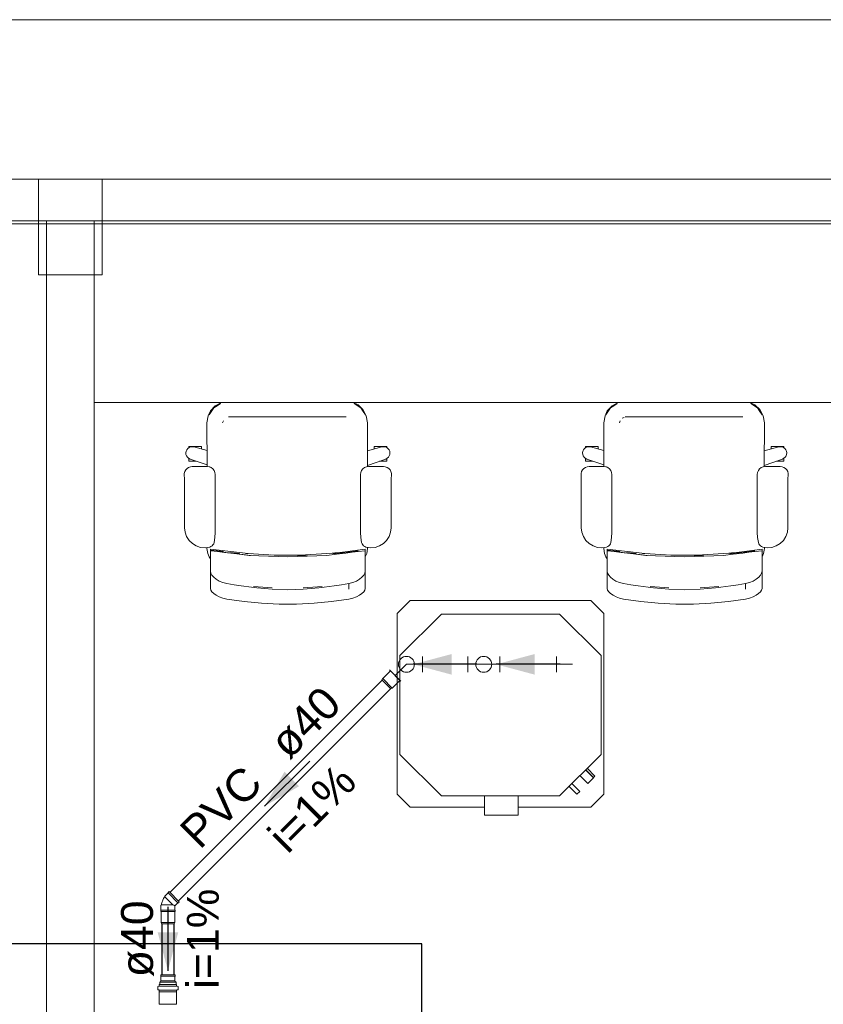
# Model space of a CAD drawing. Header units: millimetres. Extents: x -261 to 187, y -214 to 106.
# Tile 201 of 256: x -195.19 to -192.67, y -143.74 to -140.65. Entities that reach past the tile are written whole.
import ezdxf

# ---------------------------------------------------------------- set-up
doc = ezdxf.new("R2010")
doc.units = ezdxf.units.MM
doc.header["$LTSCALE"] = 0.005
doc.header["$MEASUREMENT"] = 0
doc.linetypes.add('NULL', pattern=[0])
doc.layers.get('0').update_dxf_attribs({"lineweight": 18})
for name, color, linetype, lineweight in [('AP-Condutos Ar condicionado', 4, 'Continuous', 25), ('AP-Conexões Ar condicionado', 9, 'Continuous', 18), ('AP-Sentido conduto Ar condicionado', 9, 'Continuous', 30), ('AP-Textos conduto Ar condicionado', 7, 'Continuous', 9), ('DI-Detalhes', 1, 'Continuous', 30), ('IFC-Elemento de mobília-Contorno', 9, 'Continuous', 5), ('IFC-Laje-Contorno', 9, 'Continuous', 5), ('IFC-Parede padrão-Contorno', 9, 'Continuous', 5), ('IFC-Parede-Contorno', 9, 'Continuous', 5), ('IFC-Pilar-Contorno', 9, 'Continuous', 5), ('IFC-Viga-Contorno', 9, 'Continuous', 5), ('M-EQPM', 7, 'Continuous', 18), ('Simbolos', 5, 'Continuous', 20), ('Simbolos_int', 174, 'Continuous', 5)]:
    doc.layers.add(name, color=color, linetype=linetype, lineweight=lineweight)
doc.styles.add('Arial', font='arial.ttf')

msp = doc.modelspace()

# ---------------------------------------------------------------- hatches: boundary and pattern name
at = {"layer": 'AP-Sentido conduto Ar condicionado', "linetype": 'Continuous'}
for points in [[(-193.96, -142.675), (-193.8392, -142.7074), (-193.8392, -142.6427)], [(-193.6998, -142.675), (-193.579, -142.7074), (-193.579, -142.6427)], [(-194.4255, -143.1194), (-194.3172, -143.0569), (-194.363, -143.0112)], [(-194.7284, -143.6352), (-194.6961, -143.5144), (-194.7608, -143.5144)]]:
    msp.add_hatch(color=7, dxfattribs=at).paths.add_polyline_path(points)

# ---------------------------------------------------------------- linework, layer by layer
for p, q in [((-194.7512, -143.6479), (-194.7056, -143.6479)), ((-194.7512, -143.6519), (-194.7512, -143.6479)), ((-194.7502, -143.6529), (-194.7512, -143.6519)), ((-194.7512, -143.6519), (-194.7056, -143.6519)), ((-194.7502, -143.667), (-194.7502, -143.6529)), ((-194.7066, -143.6529), (-194.7056, -143.6519)), ((-194.7066, -143.667), (-194.7066, -143.6529)), ((-194.7056, -143.6519), (-194.7056, -143.6479)), ((-194.7538, -143.6714), (-194.7508, -143.6685)), ((-194.7538, -143.6784), (-194.7538, -143.6714)), ((-194.7538, -143.6714), (-194.7031, -143.6714)), ((-194.7538, -143.6784), (-194.7031, -143.6784)), ((-194.7502, -143.667), (-194.7066, -143.667)), ((-194.7031, -143.6714), (-194.706, -143.6685)), ((-194.7031, -143.6784), (-194.7031, -143.6714))]:
    msp.add_line(p, q)
for points in [[(-194.7508, -143.6684), (-194.7507, -143.6683), (-194.7506, -143.6682), (-194.7505, -143.668), (-194.7504, -143.6679), (-194.7504, -143.6677), (-194.7503, -143.6676), (-194.7503, -143.6674), (-194.7502, -143.6672), (-194.7502, -143.667)], [(-194.7066, -143.667), (-194.7066, -143.6672), (-194.7066, -143.6674), (-194.7066, -143.6676), (-194.7065, -143.6677), (-194.7065, -143.6679), (-194.7064, -143.668), (-194.7063, -143.6682), (-194.7062, -143.6683), (-194.7061, -143.6684)]]:
    msp.add_lwpolyline(points)
at = {"layer": 'AP-Condutos Ar condicionado'}
for p, q in [((-193.7889, -142.675), (-193.931, -142.675)), ((-193.5106, -142.675), (-193.6889, -142.675)), ((-194.0569, -142.7243), (-194.7223, -143.3897)), ((-194.0303, -142.7509), (-194.6957, -143.4163)), ((-194.7472, -143.4884), (-194.7472, -143.6479)), ((-194.7096, -143.4884), (-194.7096, -143.6479))]:
    msp.add_line(p, q, dxfattribs=at)
at = {"layer": 'AP-Conexões Ar condicionado'}
for p, q in [((-193.981, -142.675), (-194.0164, -142.7104)), ((-193.981, -142.675), (-193.931, -142.675)), ((-193.931, -142.65), (-193.931, -142.7)), ((-193.7889, -142.7), (-193.7889, -142.65)), ((-193.7389, -142.675), (-193.7889, -142.675)), ((-193.7389, -142.675), (-193.6889, -142.675)), ((-193.6889, -142.65), (-193.6889, -142.7)), ((-193.5106, -142.7), (-193.5106, -142.65)), ((-193.4606, -142.675), (-193.5106, -142.675)), ((-193.9987, -142.7281), (-194.0341, -142.6927))]:
    msp.add_line(p, q, dxfattribs=at)
for centre in [(-193.981, -142.675), (-193.981, -142.675), (-193.7389, -142.675), (-193.7389, -142.675)]:
    msp.add_circle(centre, 0.025, dxfattribs=at)
at = {"layer": 'AP-Sentido conduto Ar condicionado'}
for points in [[(-193.76, -142.675), (-193.96, -142.675)], [(-193.4998, -142.675), (-193.6998, -142.675)], [(-194.284, -142.978), (-194.4255, -143.1194)], [(-194.7284, -143.4352), (-194.7284, -143.6352)]]:
    msp.add_lwpolyline(points, dxfattribs=at)
at = {"layer": 'DI-Detalhes'}
msp.add_lwpolyline([(-195.5073, -145.1737), (-193.9323, -145.1737), (-193.9323, -143.5512), (-195.5073, -143.5512), (-195.5073, -145.1737)], dxfattribs=at)
at = {"layer": 'IFC-Elemento de mobília-Contorno', "lineweight": 5}
for p, q in [((-194.5948, -141.8807), (-194.5801, -141.8652)), ((-194.5933, -141.8838), (-194.5851, -141.8717)), ((-194.5851, -141.8717), (-194.5638, -141.8574)), ((-194.5851, -141.8717), (-194.5744, -141.8645)), ((-194.5801, -141.8652), (-194.5606, -141.8549)), ((-194.5744, -141.8645), (-194.5638, -141.8574)), ((-194.5606, -141.8549), (-194.5596, -141.8547)), ((-194.1492, -141.8547), (-194.1483, -141.8549)), ((-194.1483, -141.8549), (-194.1327, -141.862)), ((-194.1451, -141.8574), (-194.1359, -141.8635)), ((-194.1359, -141.8635), (-194.1237, -141.8717)), ((-194.1327, -141.862), (-194.1173, -141.8767)), ((-194.1237, -141.8717), (-194.1166, -141.8824)), ((-194.1237, -141.8717), (-194.1095, -141.893)), ((-193.3516, -141.8807), (-193.3368, -141.8652)), ((-193.35, -141.8838), (-193.3419, -141.8717)), ((-193.3419, -141.8717), (-193.3205, -141.8574)), ((-193.3419, -141.8717), (-193.3312, -141.8645)), ((-193.3368, -141.8652), (-193.3173, -141.8549)), ((-193.3312, -141.8645), (-193.3205, -141.8574)), ((-193.3173, -141.8549), (-193.3164, -141.8547)), ((-192.906, -141.8547), (-192.9051, -141.8549)), ((-192.9051, -141.8549), (-192.8895, -141.862)), ((-192.9019, -141.8574), (-192.8926, -141.8635)), ((-192.8926, -141.8635), (-192.8805, -141.8717)), ((-192.8895, -141.862), (-192.874, -141.8767)), ((-192.8805, -141.8717), (-192.8734, -141.8824)), ((-192.8805, -141.8717), (-192.8662, -141.893)), ((-194.6062, -141.9182), (-194.6019, -141.8962)), ((-194.6019, -141.8962), (-194.5948, -141.8807)), ((-194.5994, -141.893), (-194.5933, -141.8838)), ((-194.5386, -141.8998), (-194.1703, -141.8998)), ((-194.1173, -141.8767), (-194.107, -141.8962)), ((-194.1166, -141.8824), (-194.1095, -141.893)), ((-194.107, -141.8962), (-194.1026, -141.9182)), ((-193.363, -141.9182), (-193.3586, -141.8962)), ((-193.3586, -141.8962), (-193.3516, -141.8807)), ((-193.3562, -141.893), (-193.35, -141.8838)), ((-193.3052, -141.9039), (-193.2986, -141.9012)), ((-193.3052, -141.9039), (-193.302, -141.9026)), ((-193.302, -141.9026), (-193.2986, -141.9012)), ((-193.2953, -141.8998), (-192.9271, -141.8998)), ((-192.874, -141.8767), (-192.8637, -141.8962)), ((-192.8734, -141.8824), (-192.8662, -141.893)), ((-192.8637, -141.8962), (-192.8594, -141.9182)), ((-194.6062, -141.9182), (-194.6058, -142.0549)), ((-194.557, -141.9182), (-194.5542, -141.9116)), ((-194.1031, -142.0554), (-194.1026, -141.9182)), ((-193.363, -141.9182), (-193.3625, -142.0549)), ((-193.3138, -141.9182), (-193.311, -141.9116)), ((-192.8598, -142.0554), (-192.8594, -141.9182)), ((-194.6664, -141.9986), (-194.6623, -141.9956)), ((-194.6631, -141.9932), (-194.6631, -141.9924)), ((-194.6631, -141.9924), (-194.6235, -141.9924)), ((-194.6631, -141.9954), (-194.6631, -141.9932)), ((-194.6631, -141.9962), (-194.6631, -141.9954)), ((-194.6623, -141.9956), (-194.6576, -141.9938)), ((-194.6576, -141.9938), (-194.6526, -141.9932)), ((-194.6526, -141.9932), (-194.6476, -141.9939)), ((-194.6476, -141.9939), (-194.6059, -142.0051)), ((-194.6235, -141.9932), (-194.6235, -141.9924)), ((-194.6235, -141.9954), (-194.6235, -141.9932)), ((-194.6235, -141.9991), (-194.6235, -141.9954)), ((-194.1029, -142.0061), (-194.0577, -141.9939)), ((-194.0818, -141.9924), (-194.0422, -141.9924)), ((-194.0818, -141.9932), (-194.0818, -141.9924)), ((-194.0818, -141.9954), (-194.0818, -141.9932)), ((-194.0818, -141.9991), (-194.0818, -141.9954)), ((-194.0577, -141.9939), (-194.0527, -141.9932)), ((-194.0527, -141.9932), (-194.0477, -141.9938)), ((-194.0477, -141.9938), (-194.043, -141.9956)), ((-194.043, -141.9956), (-194.0389, -141.9986)), ((-194.0422, -141.9932), (-194.0422, -141.9924)), ((-194.0422, -141.9954), (-194.0422, -141.9932)), ((-194.0422, -141.9962), (-194.0422, -141.9954)), ((-193.4231, -141.9986), (-193.4191, -141.9956)), ((-193.4199, -141.9932), (-193.4199, -141.9924)), ((-193.4199, -141.9924), (-193.3802, -141.9924)), ((-193.4199, -141.9954), (-193.4199, -141.9932)), ((-193.4199, -141.9962), (-193.4199, -141.9954)), ((-193.4191, -141.9956), (-193.4144, -141.9938)), ((-193.4144, -141.9938), (-193.4094, -141.9932)), ((-193.4094, -141.9932), (-193.4044, -141.9939)), ((-193.4044, -141.9939), (-193.3627, -142.0051)), ((-193.3802, -141.9932), (-193.3802, -141.9924)), ((-193.3802, -141.9954), (-193.3802, -141.9932)), ((-193.3802, -141.9991), (-193.3802, -141.9954)), ((-192.8597, -142.0061), (-192.8144, -141.9939)), ((-192.8386, -141.9924), (-192.7989, -141.9924)), ((-192.8386, -141.9932), (-192.8386, -141.9924)), ((-192.8386, -141.9954), (-192.8386, -141.9932)), ((-192.8386, -141.9991), (-192.8386, -141.9954)), ((-192.8144, -141.9939), (-192.8094, -141.9932)), ((-192.8094, -141.9932), (-192.8044, -141.9938)), ((-192.8044, -141.9938), (-192.7997, -141.9956)), ((-192.7997, -141.9956), (-192.7957, -141.9986)), ((-192.7989, -141.9932), (-192.7989, -141.9924)), ((-192.7989, -141.9954), (-192.7989, -141.9932)), ((-192.7989, -141.9962), (-192.7989, -141.9954)), ((-194.6725, -142.0121), (-194.6716, -142.0071)), ((-194.6725, -142.0121), (-194.6721, -142.0171)), ((-194.6721, -142.0171), (-194.6704, -142.0219)), ((-194.6716, -142.0071), (-194.6696, -142.0025)), ((-194.6704, -142.0219), (-194.6676, -142.0261)), ((-194.6696, -142.0025), (-194.6664, -141.9986)), ((-194.6676, -142.0261), (-194.6638, -142.0294)), ((-194.6235, -142.0004), (-194.6235, -141.9991)), ((-194.0818, -142.0004), (-194.0818, -141.9991)), ((-194.0415, -142.0294), (-194.0377, -142.0261)), ((-194.0389, -141.9986), (-194.0357, -142.0025)), ((-194.0377, -142.0261), (-194.0349, -142.0219)), ((-194.0357, -142.0025), (-194.0336, -142.0071)), ((-194.0349, -142.0219), (-194.0332, -142.0171)), ((-194.0336, -142.0071), (-194.0328, -142.0121)), ((-194.0332, -142.0171), (-194.0328, -142.0121)), ((-193.4293, -142.0121), (-193.4284, -142.0071)), ((-193.4293, -142.0121), (-193.4288, -142.0171)), ((-193.4288, -142.0171), (-193.4272, -142.0219)), ((-193.4284, -142.0071), (-193.4263, -142.0025)), ((-193.4272, -142.0219), (-193.4243, -142.0261)), ((-193.4263, -142.0025), (-193.4231, -141.9986)), ((-193.4243, -142.0261), (-193.4205, -142.0294)), ((-193.3802, -142.0004), (-193.3802, -141.9991)), ((-192.8386, -142.0004), (-192.8386, -141.9991)), ((-192.7983, -142.0294), (-192.7945, -142.0261)), ((-192.7957, -141.9986), (-192.7925, -142.0025)), ((-192.7945, -142.0261), (-192.7916, -142.0219)), ((-192.7925, -142.0025), (-192.7904, -142.0071)), ((-192.7916, -142.0219), (-192.79, -142.0171)), ((-192.7904, -142.0071), (-192.7895, -142.0121)), ((-192.79, -142.0171), (-192.7895, -142.0121)), ((-194.6687, -142.0612), (-194.6637, -142.0578)), ((-194.6638, -142.0294), (-194.6593, -142.0316)), ((-194.6637, -142.0578), (-194.658, -142.0557)), ((-194.6631, -142.0315), (-194.6631, -142.0297)), ((-194.6631, -142.0351), (-194.6631, -142.0315)), ((-194.6631, -142.0374), (-194.6631, -142.0351)), ((-194.6631, -142.0382), (-194.6631, -142.0374)), ((-194.6631, -142.0382), (-194.6402, -142.0382)), ((-194.6593, -142.0316), (-194.6058, -142.0502)), ((-194.658, -142.0557), (-194.652, -142.0549)), ((-194.652, -142.0549), (-194.6058, -142.0549)), ((-194.6058, -142.0549), (-194.5992, -142.0558)), ((-194.5992, -142.0558), (-194.5931, -142.0583)), ((-194.5967, -142.0569), (-194.5967, -142.0552)), ((-194.5931, -142.0583), (-194.5878, -142.0624)), ((-194.1175, -142.0624), (-194.1122, -142.0583)), ((-194.1122, -142.0583), (-194.1061, -142.0558)), ((-194.1061, -142.0558), (-194.0995, -142.0549)), ((-194.1031, -142.0514), (-194.046, -142.0316)), ((-194.0995, -142.0549), (-194.0533, -142.0549)), ((-194.0651, -142.0382), (-194.0422, -142.0382)), ((-194.0533, -142.0549), (-194.0473, -142.0557)), ((-194.0473, -142.0557), (-194.0416, -142.0578)), ((-194.046, -142.0316), (-194.0415, -142.0294)), ((-194.0422, -142.0315), (-194.0422, -142.0297)), ((-194.0422, -142.0351), (-194.0422, -142.0315)), ((-194.0422, -142.0374), (-194.0422, -142.0351)), ((-194.0422, -142.0382), (-194.0422, -142.0374)), ((-194.0416, -142.0578), (-194.0366, -142.0612)), ((-193.4254, -142.0612), (-193.4204, -142.0578)), ((-193.4205, -142.0294), (-193.416, -142.0316)), ((-193.4204, -142.0578), (-193.4148, -142.0557)), ((-193.4199, -142.0315), (-193.4199, -142.0297)), ((-193.4199, -142.0351), (-193.4199, -142.0315)), ((-193.4199, -142.0374), (-193.4199, -142.0351)), ((-193.4199, -142.0382), (-193.4199, -142.0374)), ((-193.4199, -142.0382), (-193.397, -142.0382)), ((-193.416, -142.0316), (-193.3625, -142.0502)), ((-193.4148, -142.0557), (-193.4088, -142.0549)), ((-193.4088, -142.0549), (-193.3625, -142.0549)), ((-193.3625, -142.0549), (-193.3559, -142.0558)), ((-193.3559, -142.0558), (-193.3498, -142.0583)), ((-193.3534, -142.0569), (-193.3534, -142.0552)), ((-193.3498, -142.0583), (-193.3446, -142.0624)), ((-192.8742, -142.0624), (-192.869, -142.0583)), ((-192.869, -142.0583), (-192.8629, -142.0558)), ((-192.8629, -142.0558), (-192.8563, -142.0549)), ((-192.8598, -142.0514), (-192.8028, -142.0316)), ((-192.8563, -142.0549), (-192.81, -142.0549)), ((-192.8218, -142.0382), (-192.7989, -142.0382)), ((-192.81, -142.0549), (-192.804, -142.0557)), ((-192.804, -142.0557), (-192.7984, -142.0578)), ((-192.8028, -142.0316), (-192.7983, -142.0294)), ((-192.7989, -142.0315), (-192.7989, -142.0297)), ((-192.7989, -142.0351), (-192.7989, -142.0315)), ((-192.7989, -142.0374), (-192.7989, -142.0351)), ((-192.7989, -142.0382), (-192.7989, -142.0374)), ((-192.7984, -142.0578), (-192.7934, -142.0612)), ((-194.6773, -142.0829), (-194.6772, -142.0768)), ((-194.6773, -142.0829), (-194.6766, -142.0917)), ((-194.6772, -142.0768), (-194.6756, -142.071)), ((-194.6756, -142.071), (-194.6727, -142.0657)), ((-194.6727, -142.0657), (-194.6687, -142.0612)), ((-194.5878, -142.0624), (-194.5838, -142.0676)), ((-194.5838, -142.0676), (-194.5812, -142.0738)), ((-194.5812, -142.0738), (-194.5804, -142.0803)), ((-194.5804, -142.2614), (-194.5804, -142.0803)), ((-194.1249, -142.0803), (-194.1241, -142.0738)), ((-194.1249, -142.2614), (-194.1249, -142.0803)), ((-194.1241, -142.0738), (-194.1215, -142.0676)), ((-194.1215, -142.0676), (-194.1175, -142.0624)), ((-194.0366, -142.0612), (-194.0325, -142.0657)), ((-194.0325, -142.0657), (-194.0297, -142.071)), ((-194.0297, -142.071), (-194.0281, -142.0768)), ((-194.0287, -142.0917), (-194.028, -142.0829)), ((-194.0281, -142.0768), (-194.028, -142.0829)), ((-193.434, -142.0829), (-193.4339, -142.0768)), ((-193.434, -142.0829), (-193.4334, -142.0917)), ((-193.4339, -142.0768), (-193.4324, -142.071)), ((-193.4324, -142.071), (-193.4295, -142.0657)), ((-193.4295, -142.0657), (-193.4254, -142.0612)), ((-193.3446, -142.0624), (-193.3405, -142.0676)), ((-193.3405, -142.0676), (-193.338, -142.0738)), ((-193.338, -142.0738), (-193.3371, -142.0803)), ((-193.3371, -142.2614), (-193.3371, -142.0803)), ((-192.8817, -142.0803), (-192.8808, -142.0738)), ((-192.8817, -142.2614), (-192.8817, -142.0803)), ((-192.8808, -142.0738), (-192.8783, -142.0676)), ((-192.8783, -142.0676), (-192.8742, -142.0624)), ((-192.7934, -142.0612), (-192.7893, -142.0657)), ((-192.7893, -142.0657), (-192.7864, -142.071)), ((-192.7864, -142.071), (-192.7849, -142.0768)), ((-192.7854, -142.0917), (-192.7848, -142.0829)), ((-192.7849, -142.0768), (-192.7848, -142.0829)), ((-194.6766, -142.0917), (-194.6764, -142.1005)), ((-194.6764, -142.2471), (-194.6764, -142.1005)), ((-194.0289, -142.1005), (-194.0287, -142.0917)), ((-194.0289, -142.2471), (-194.0289, -142.1005)), ((-193.4334, -142.0917), (-193.4331, -142.1005)), ((-193.4331, -142.2471), (-193.4331, -142.1005)), ((-192.7856, -142.1005), (-192.7854, -142.0917)), ((-192.7856, -142.2471), (-192.7856, -142.1005)), ((-194.6764, -142.2471), (-194.6747, -142.2613)), ((-194.6747, -142.2613), (-194.6699, -142.2748)), ((-194.6699, -142.2748), (-194.6621, -142.2868)), ((-194.5812, -142.2774), (-194.5804, -142.2614)), ((-194.1249, -142.2614), (-194.1241, -142.2774)), ((-194.0431, -142.2868), (-194.0354, -142.2748)), ((-194.0354, -142.2748), (-194.0305, -142.2613)), ((-194.0305, -142.2613), (-194.0289, -142.2471)), ((-193.4331, -142.2471), (-193.4315, -142.2613)), ((-193.4315, -142.2613), (-193.4267, -142.2748)), ((-193.4267, -142.2748), (-193.4189, -142.2868)), ((-193.338, -142.2774), (-193.3371, -142.2614)), ((-192.8817, -142.2614), (-192.8808, -142.2774)), ((-192.7999, -142.2868), (-192.7921, -142.2748)), ((-192.7921, -142.2748), (-192.7873, -142.2613)), ((-192.7873, -142.2613), (-192.7856, -142.2471)), ((-194.6621, -142.2868), (-194.6518, -142.2968)), ((-194.6518, -142.2968), (-194.6395, -142.3041)), ((-194.6395, -142.3041), (-194.6259, -142.3085)), ((-194.5974, -142.3075), (-194.5936, -142.306)), ((-194.5936, -142.306), (-194.5901, -142.3037)), ((-194.5901, -142.3037), (-194.5873, -142.3007)), ((-194.5873, -142.3007), (-194.5851, -142.2971)), ((-194.5851, -142.2971), (-194.5838, -142.2932)), ((-194.5838, -142.2932), (-194.5812, -142.2774)), ((-194.1241, -142.2774), (-194.1215, -142.2932)), ((-194.1215, -142.2932), (-194.1202, -142.2971)), ((-194.1202, -142.2971), (-194.118, -142.3007)), ((-194.118, -142.3007), (-194.1152, -142.3037)), ((-194.1152, -142.3037), (-194.1117, -142.306)), ((-194.1117, -142.306), (-194.1078, -142.3075)), ((-194.0794, -142.3085), (-194.0657, -142.3041)), ((-194.0657, -142.3041), (-194.0534, -142.2968)), ((-194.0534, -142.2968), (-194.0431, -142.2868)), ((-193.4189, -142.2868), (-193.4086, -142.2968)), ((-193.4086, -142.2968), (-193.3963, -142.3041)), ((-193.3963, -142.3041), (-193.3826, -142.3085)), ((-193.3542, -142.3075), (-193.3503, -142.306)), ((-193.3503, -142.306), (-193.3469, -142.3037)), ((-193.3469, -142.3037), (-193.344, -142.3007)), ((-193.344, -142.3007), (-193.3419, -142.2971)), ((-193.3419, -142.2971), (-193.3405, -142.2932)), ((-193.3405, -142.2932), (-193.338, -142.2774)), ((-192.8808, -142.2774), (-192.8782, -142.2932)), ((-192.8782, -142.2932), (-192.8769, -142.2971)), ((-192.8769, -142.2971), (-192.8748, -142.3007)), ((-192.8748, -142.3007), (-192.8719, -142.3037)), ((-192.8719, -142.3037), (-192.8685, -142.306)), ((-192.8685, -142.306), (-192.8646, -142.3075)), ((-192.8362, -142.3085), (-192.8225, -142.3041)), ((-192.8225, -142.3041), (-192.8102, -142.2968)), ((-192.8102, -142.2968), (-192.7999, -142.2868)), ((-194.6259, -142.3085), (-194.6116, -142.3097)), ((-194.6116, -142.3097), (-194.5974, -142.3075)), ((-194.6062, -142.3119), (-194.6062, -142.3088)), ((-194.6062, -142.3119), (-194.6036, -142.3282)), ((-194.6036, -142.3282), (-194.5997, -142.3378)), ((-194.5952, -142.3138), (-194.4771, -142.3282)), ((-194.5952, -142.3145), (-194.5952, -142.3138)), ((-194.5952, -142.3169), (-194.5952, -142.3145)), ((-194.5952, -142.3186), (-194.5952, -142.3169)), ((-194.5952, -142.3169), (-194.5732, -142.3195)), ((-194.5952, -142.3188), (-194.5952, -142.3186)), ((-194.5952, -142.3188), (-194.5732, -142.3217)), ((-194.5952, -142.3191), (-194.5952, -142.3188)), ((-194.5952, -142.3196), (-194.5952, -142.3191)), ((-194.5952, -142.323), (-194.5952, -142.3196)), ((-194.5952, -142.3294), (-194.5952, -142.323)), ((-194.5952, -142.3387), (-194.5952, -142.3294)), ((-194.5732, -142.3195), (-194.554, -142.3218)), ((-194.5732, -142.3217), (-194.5128, -142.3289)), ((-194.5732, -142.3217), (-194.5513, -142.3243)), ((-194.5513, -142.3243), (-194.5128, -142.3289)), ((-194.5348, -142.3241), (-194.5045, -142.3277)), ((-194.5128, -142.3289), (-194.4743, -142.3335)), ((-194.5128, -142.3289), (-194.4936, -142.3312)), ((-194.4936, -142.3312), (-194.4743, -142.3335)), ((-194.4936, -142.3312), (-194.4699, -142.3337)), ((-194.4865, -142.3321), (-194.4865, -142.3321)), ((-194.4845, -142.3273), (-194.4653, -142.3289)), ((-194.4788, -142.3281), (-194.4771, -142.3282)), ((-194.4771, -142.3282), (-194.3955, -142.3328)), ((-194.4743, -142.3335), (-194.4439, -142.3347)), ((-194.4439, -142.3347), (-194.4135, -142.3359)), ((-194.4135, -142.3359), (-194.3831, -142.3372)), ((-194.4079, -142.3321), (-194.3926, -142.3328)), ((-194.3955, -142.3328), (-194.3138, -142.3329)), ((-194.3831, -142.3372), (-194.3526, -142.3384)), ((-194.3526, -142.3384), (-194.3222, -142.3372)), ((-194.3222, -142.335), (-194.2918, -142.3338)), ((-194.3222, -142.3372), (-194.2918, -142.3359)), ((-194.3138, -142.3329), (-194.197, -142.3254)), ((-194.2918, -142.3359), (-194.2614, -142.3347)), ((-194.2614, -142.3347), (-194.231, -142.3335)), ((-194.231, -142.3335), (-194.2007, -142.3299)), ((-194.2117, -142.3291), (-194.1732, -142.3244)), ((-194.2117, -142.3291), (-194.1925, -142.3267)), ((-194.2054, -142.3259), (-194.1898, -142.3244)), ((-194.2007, -142.3299), (-194.1705, -142.3263)), ((-194.197, -142.3254), (-194.1101, -142.3138)), ((-194.1925, -142.3267), (-194.1732, -142.3244)), ((-194.1714, -142.3242), (-194.132, -142.3195)), ((-194.1714, -142.3242), (-194.154, -142.3221)), ((-194.1705, -142.3263), (-194.1513, -142.324)), ((-194.154, -142.3221), (-194.132, -142.3195)), ((-194.1513, -142.324), (-194.132, -142.3217)), ((-194.132, -142.3217), (-194.1101, -142.3188)), ((-194.1101, -142.3145), (-194.1101, -142.3138)), ((-194.1101, -142.3169), (-194.1101, -142.3145)), ((-194.1101, -142.3186), (-194.1101, -142.3169)), ((-194.1101, -142.3188), (-194.1101, -142.3186)), ((-194.1101, -142.3191), (-194.1101, -142.3188)), ((-194.1101, -142.3196), (-194.1101, -142.3191)), ((-194.1101, -142.323), (-194.1101, -142.3196)), ((-194.1101, -142.3294), (-194.1101, -142.323)), ((-194.1101, -142.3386), (-194.1052, -142.3282)), ((-194.1101, -142.3387), (-194.1101, -142.3294)), ((-194.1078, -142.3075), (-194.0937, -142.3097)), ((-194.1052, -142.3282), (-194.1026, -142.3119)), ((-194.1027, -142.3083), (-194.1026, -142.3119)), ((-194.0937, -142.3097), (-194.0794, -142.3085)), ((-193.3826, -142.3085), (-193.3684, -142.3097)), ((-193.3684, -142.3097), (-193.3542, -142.3075)), ((-193.363, -142.3119), (-193.363, -142.3088)), ((-193.363, -142.3119), (-193.3604, -142.3282)), ((-193.3604, -142.3282), (-193.3565, -142.3378)), ((-193.352, -142.3138), (-193.2339, -142.3282)), ((-193.352, -142.3145), (-193.352, -142.3138)), ((-193.352, -142.3169), (-193.352, -142.3145)), ((-193.352, -142.3186), (-193.352, -142.3169)), ((-193.352, -142.3169), (-193.33, -142.3195)), ((-193.352, -142.3188), (-193.352, -142.3186)), ((-193.352, -142.3188), (-193.33, -142.3217)), ((-193.352, -142.3191), (-193.352, -142.3188)), ((-193.352, -142.3196), (-193.352, -142.3191)), ((-193.352, -142.323), (-193.352, -142.3196)), ((-193.352, -142.3294), (-193.352, -142.323)), ((-193.352, -142.3387), (-193.352, -142.3294)), ((-193.33, -142.3195), (-193.3108, -142.3218)), ((-193.33, -142.3217), (-193.2696, -142.3289)), ((-193.33, -142.3217), (-193.308, -142.3243)), ((-193.308, -142.3243), (-193.2696, -142.3289)), ((-193.2915, -142.3241), (-193.2613, -142.3277)), ((-193.2696, -142.3289), (-193.2311, -142.3335)), ((-193.2696, -142.3289), (-193.2503, -142.3312)), ((-193.2503, -142.3312), (-193.2311, -142.3335)), ((-193.2503, -142.3312), (-193.2267, -142.3337)), ((-193.2433, -142.3321), (-193.2432, -142.3321)), ((-193.2412, -142.3273), (-193.2221, -142.3289)), ((-193.2355, -142.3281), (-193.2339, -142.3282)), ((-193.2339, -142.3282), (-193.1523, -142.3328)), ((-193.2311, -142.3335), (-193.2007, -142.3347)), ((-193.2007, -142.3347), (-193.1702, -142.3359)), ((-193.1702, -142.3359), (-193.1398, -142.3372)), ((-193.1647, -142.3321), (-193.1494, -142.3328)), ((-193.1523, -142.3328), (-193.0705, -142.3329)), ((-193.1398, -142.3372), (-193.1094, -142.3384)), ((-193.1094, -142.3384), (-193.079, -142.3372)), ((-193.079, -142.335), (-193.0486, -142.3338)), ((-193.079, -142.3372), (-193.0486, -142.3359)), ((-193.0705, -142.3329), (-192.9538, -142.3254)), ((-193.0486, -142.3359), (-193.0181, -142.3347)), ((-193.0181, -142.3347), (-192.9877, -142.3335)), ((-192.9877, -142.3335), (-192.9575, -142.3299)), ((-192.9685, -142.3291), (-192.93, -142.3244)), ((-192.9621, -142.3259), (-192.9466, -142.3244)), ((-192.9575, -142.3299), (-192.9273, -142.3263)), ((-192.9538, -142.3254), (-192.8668, -142.3138)), ((-192.9282, -142.3242), (-192.8888, -142.3195)), ((-192.9282, -142.3242), (-192.9108, -142.3221)), ((-192.9273, -142.3263), (-192.908, -142.324)), ((-192.9108, -142.3221), (-192.8888, -142.3195)), ((-192.908, -142.324), (-192.8888, -142.3217)), ((-192.8888, -142.3217), (-192.8668, -142.3188)), ((-192.8668, -142.3145), (-192.8668, -142.3138)), ((-192.8668, -142.3169), (-192.8668, -142.3145)), ((-192.8668, -142.3186), (-192.8668, -142.3169)), ((-192.8668, -142.3188), (-192.8668, -142.3186)), ((-192.8668, -142.3191), (-192.8668, -142.3188)), ((-192.8668, -142.3196), (-192.8668, -142.3191)), ((-192.8668, -142.323), (-192.8668, -142.3196)), ((-192.8668, -142.3294), (-192.8668, -142.323)), ((-192.8668, -142.3386), (-192.862, -142.3282)), ((-192.8668, -142.3387), (-192.8668, -142.3294)), ((-192.8646, -142.3075), (-192.8504, -142.3097)), ((-192.862, -142.3282), (-192.8594, -142.3119)), ((-192.8594, -142.3083), (-192.8594, -142.3119)), ((-192.8504, -142.3097), (-192.8362, -142.3085)), ((-194.5997, -142.3378), (-194.5952, -142.3442)), ((-194.5952, -142.3508), (-194.5952, -142.3387)), ((-194.5952, -142.3656), (-194.5952, -142.3508)), ((-194.5952, -142.3832), (-194.5952, -142.3656)), ((-194.1101, -142.3508), (-194.1101, -142.3387)), ((-194.1101, -142.3656), (-194.1101, -142.3508)), ((-194.1101, -142.3832), (-194.1101, -142.3656)), ((-193.3565, -142.3378), (-193.352, -142.3442)), ((-193.352, -142.3508), (-193.352, -142.3387)), ((-193.352, -142.3656), (-193.352, -142.3508)), ((-193.352, -142.3832), (-193.352, -142.3656)), ((-192.8668, -142.3508), (-192.8668, -142.3387)), ((-192.8668, -142.3656), (-192.8668, -142.3508)), ((-192.8668, -142.3832), (-192.8668, -142.3656)), ((-194.5952, -142.3832), (-194.594, -142.3892)), ((-194.5952, -142.4372), (-194.5952, -142.3832)), ((-194.594, -142.3892), (-194.5905, -142.3956)), ((-194.5905, -142.3956), (-194.5849, -142.4021)), ((-194.1204, -142.4021), (-194.1148, -142.3956)), ((-194.1148, -142.3956), (-194.1113, -142.3893)), ((-194.1113, -142.3893), (-194.1101, -142.3832)), ((-194.1101, -142.4372), (-194.1101, -142.3832)), ((-193.352, -142.3832), (-193.3508, -142.3892)), ((-193.352, -142.4372), (-193.352, -142.3832)), ((-193.3508, -142.3892), (-193.3473, -142.3956)), ((-193.3473, -142.3956), (-193.3416, -142.4021)), ((-192.8772, -142.4021), (-192.8715, -142.3956)), ((-192.8715, -142.3956), (-192.868, -142.3893)), ((-192.868, -142.3893), (-192.8668, -142.3832)), ((-192.8668, -142.4372), (-192.8668, -142.3832)), ((-194.5849, -142.4021), (-194.5772, -142.4083)), ((-194.5772, -142.4083), (-194.5677, -142.4139)), ((-194.5677, -142.4139), (-194.5564, -142.4186)), ((-194.5564, -142.4186), (-194.5439, -142.4218)), ((-194.5439, -142.4218), (-194.5213, -142.4258)), ((-194.5213, -142.4258), (-194.4985, -142.4292)), ((-194.4985, -142.4292), (-194.4665, -142.4332)), ((-194.2393, -142.4333), (-194.2074, -142.4292)), ((-194.2074, -142.4292), (-194.1843, -142.4258)), ((-194.1843, -142.4258), (-194.1613, -142.4218)), ((-194.1613, -142.4218), (-194.1488, -142.4186)), ((-194.1613, -142.4395), (-194.1613, -142.4218)), ((-194.1488, -142.4186), (-194.1376, -142.4139)), ((-194.1376, -142.4139), (-194.1281, -142.4083)), ((-194.1281, -142.4083), (-194.1204, -142.4021)), ((-193.3416, -142.4021), (-193.334, -142.4083)), ((-193.334, -142.4083), (-193.3244, -142.4139)), ((-193.3244, -142.4139), (-193.3132, -142.4186)), ((-193.3132, -142.4186), (-193.3007, -142.4218)), ((-193.3007, -142.4218), (-193.278, -142.4258)), ((-193.278, -142.4258), (-193.2553, -142.4292)), ((-193.2553, -142.4292), (-193.2233, -142.4332)), ((-192.9961, -142.4333), (-192.9641, -142.4292)), ((-192.9641, -142.4292), (-192.9411, -142.4258)), ((-192.9411, -142.4258), (-192.9181, -142.4218)), ((-192.9181, -142.4218), (-192.9056, -142.4186)), ((-192.9181, -142.4395), (-192.9181, -142.4218)), ((-192.9056, -142.4186), (-192.8944, -142.4139)), ((-192.8944, -142.4139), (-192.8848, -142.4083)), ((-192.8848, -142.4083), (-192.8772, -142.4021)), ((-194.5952, -142.4372), (-194.594, -142.4423)), ((-194.594, -142.4423), (-194.5904, -142.4478)), ((-194.5904, -142.4478), (-194.5847, -142.4533)), ((-194.5847, -142.4533), (-194.5769, -142.4587)), ((-194.5769, -142.4587), (-194.5674, -142.4635)), ((-194.4665, -142.4332), (-194.4502, -142.4353)), ((-194.4605, -142.4315), (-194.431, -142.4332)), ((-194.4605, -142.4315), (-194.4015, -142.435)), ((-194.4502, -142.4353), (-194.426, -142.4375)), ((-194.431, -142.4332), (-194.4015, -142.435)), ((-194.426, -142.4375), (-194.4017, -142.4396)), ((-194.4017, -142.4396), (-194.3529, -142.4413)), ((-194.3529, -142.4413), (-194.3042, -142.4397)), ((-194.3044, -142.435), (-194.2454, -142.4315)), ((-194.3044, -142.435), (-194.2749, -142.4332)), ((-194.3042, -142.4397), (-194.2799, -142.4375)), ((-194.2799, -142.4375), (-194.2556, -142.4353)), ((-194.2749, -142.4332), (-194.2454, -142.4315)), ((-194.2556, -142.4353), (-194.2393, -142.4333)), ((-194.1379, -142.4635), (-194.1283, -142.4587)), ((-194.1283, -142.4587), (-194.1206, -142.4533)), ((-194.1206, -142.4533), (-194.1149, -142.4478)), ((-194.1149, -142.4478), (-194.1113, -142.4423)), ((-194.1113, -142.4423), (-194.1101, -142.4372)), ((-193.352, -142.4372), (-193.3508, -142.4423)), ((-193.3508, -142.4423), (-193.3472, -142.4478)), ((-193.3472, -142.4478), (-193.3415, -142.4533)), ((-193.3415, -142.4533), (-193.3337, -142.4587)), ((-193.3337, -142.4587), (-193.3241, -142.4635)), ((-193.2233, -142.4332), (-193.207, -142.4353)), ((-193.2173, -142.4315), (-193.1878, -142.4332)), ((-193.2173, -142.4315), (-193.1583, -142.435)), ((-193.207, -142.4353), (-193.1827, -142.4375)), ((-193.1878, -142.4332), (-193.1583, -142.435)), ((-193.1827, -142.4375), (-193.1585, -142.4396)), ((-193.1585, -142.4396), (-193.1097, -142.4413)), ((-193.1097, -142.4413), (-193.061, -142.4397)), ((-193.0611, -142.435), (-193.0021, -142.4315)), ((-193.0611, -142.435), (-193.0316, -142.4332)), ((-193.061, -142.4397), (-193.0367, -142.4375)), ((-193.0367, -142.4375), (-193.0124, -142.4353)), ((-193.0316, -142.4332), (-193.0021, -142.4315)), ((-193.0124, -142.4353), (-192.9961, -142.4333)), ((-192.8947, -142.4635), (-192.8851, -142.4587)), ((-192.8851, -142.4587), (-192.8773, -142.4533)), ((-192.8773, -142.4533), (-192.8716, -142.4478)), ((-192.8716, -142.4478), (-192.868, -142.4423)), ((-192.868, -142.4423), (-192.8668, -142.4372)), ((-194.5674, -142.4635), (-194.5562, -142.4675)), ((-194.5562, -142.4675), (-194.5439, -142.4704)), ((-194.5439, -142.4704), (-194.4897, -142.4783)), ((-194.4897, -142.4783), (-194.435, -142.4836)), ((-194.435, -142.4836), (-194.3801, -142.4862)), ((-194.3801, -142.4862), (-194.3251, -142.4862)), ((-194.3251, -142.4862), (-194.2702, -142.4835)), ((-194.2702, -142.4835), (-194.2156, -142.4782)), ((-194.2156, -142.4782), (-194.1613, -142.4704)), ((-194.1613, -142.4704), (-194.149, -142.4675)), ((-194.149, -142.4675), (-194.1379, -142.4635)), ((-193.3241, -142.4635), (-193.313, -142.4675)), ((-193.313, -142.4675), (-193.3007, -142.4704)), ((-193.3007, -142.4704), (-193.2465, -142.4783)), ((-193.2465, -142.4783), (-193.1918, -142.4836)), ((-193.1918, -142.4836), (-193.1369, -142.4862)), ((-193.1369, -142.4862), (-193.0819, -142.4862)), ((-193.0819, -142.4862), (-193.027, -142.4835)), ((-193.027, -142.4835), (-192.9723, -142.4782)), ((-192.9723, -142.4782), (-192.9181, -142.4704)), ((-192.9181, -142.4704), (-192.9058, -142.4675)), ((-192.9058, -142.4675), (-192.8947, -142.4635))]:
    msp.add_line(p, q, dxfattribs=at)
at = {"layer": 'IFC-Laje-Contorno', "lineweight": 5}
msp.add_line((-194.9593, -141.8547), (-192.4145, -141.8547), dxfattribs=at)
at = {"layer": 'IFC-Parede padrão-Contorno', "lineweight": 5}
for p, q in [((-203.5531, -140.6548), (-176.1496, -140.6548)), ((-203.5531, -141.1548), (-176.1496, -141.1548)), ((-195.1093, -141.948), (-195.1093, -141.2848)), ((-194.9593, -141.948), (-194.9593, -141.2848)), ((-195.1093, -143.906), (-195.1093, -141.948)), ((-194.9593, -143.906), (-194.9593, -141.948))]:
    msp.add_line(p, q, dxfattribs=at)
at = {"layer": 'IFC-Parede-Contorno', "lineweight": 5}
for p, q in [((-196.3385, -141.2848), (-192.3795, -141.2848)), ((-199.925, -141.2948), (-194.7021, -141.2948)), ((-194.7021, -141.2948), (-194.0452, -141.2948)), ((-194.0452, -141.2948), (-194.0256, -141.2948)), ((-194.0256, -141.2948), (-192.4145, -141.2948))]:
    msp.add_line(p, q, dxfattribs=at)
at = {"layer": 'IFC-Pilar-Contorno', "lineweight": 5}
for p, q in [((-195.1342, -141.1783), (-195.1342, -141.1548)), ((-194.9342, -141.3745), (-194.9342, -141.1548)), ((-195.1342, -141.3979), (-195.1342, -141.1783)), ((-194.9342, -141.4313), (-194.9342, -141.3745)), ((-195.1342, -141.4548), (-195.1342, -141.3979)), ((-194.9342, -141.4548), (-194.9342, -141.4313)), ((-195.1342, -141.4548), (-195.1186, -141.4548)), ((-195.1186, -141.4548), (-194.9721, -141.4548)), ((-194.9721, -141.4548), (-194.9342, -141.4548))]:
    msp.add_line(p, q, dxfattribs=at)
at = {"layer": 'IFC-Viga-Contorno', "lineweight": 5}
msp.add_line((-194.9593, -142.3281), (-194.9593, -141.8547), dxfattribs=at)
at = {"layer": 'M-EQPM', "color": 8, "lineweight": 5}
for p, q in [((-193.9698, -142.4753), (-194.0098, -142.5153)), ((-194.0098, -142.5153), (-193.9698, -142.4753)), ((-193.4028, -142.4753), (-193.9698, -142.4753)), ((-193.9698, -142.4753), (-193.4028, -142.4753)), ((-193.3628, -142.5153), (-193.4028, -142.4753)), ((-193.4028, -142.4753), (-193.3628, -142.5153)), ((-194.0098, -142.5153), (-194.0098, -143.0823)), ((-194.0098, -143.0823), (-194.0098, -142.5153)), ((-193.8713, -142.5173), (-194.0013, -142.6473)), ((-194.0013, -142.6473), (-193.8713, -142.5173)), ((-193.5013, -142.5173), (-193.8713, -142.5173)), ((-193.8713, -142.5173), (-193.5013, -142.5173)), ((-193.3713, -142.6473), (-193.5013, -142.5173)), ((-193.5013, -142.5173), (-193.3713, -142.6473)), ((-193.3628, -143.0823), (-193.3628, -142.5153)), ((-193.3628, -142.5153), (-193.3628, -143.0823)), ((-194.0013, -142.6473), (-194.0013, -142.9573)), ((-194.0013, -142.9573), (-194.0013, -142.6473)), ((-193.3713, -142.9573), (-193.3713, -142.6473)), ((-193.3713, -142.6473), (-193.3713, -142.9573)), ((-194.0013, -142.9573), (-193.8713, -143.0873)), ((-193.8713, -143.0873), (-194.0013, -142.9573)), ((-193.5013, -143.0873), (-193.3713, -142.9573)), ((-193.3713, -142.9573), (-193.5013, -143.0873)), ((-193.3953, -143.0305), (-193.4199, -143.0059)), ((-193.4193, -143.0053), (-193.3947, -143.03)), ((-193.3902, -143.0255), (-193.4148, -143.0008)), ((-193.4376, -143.0236), (-193.4129, -143.0482)), ((-193.4129, -143.0482), (-193.3953, -143.0305)), ((-193.3947, -143.03), (-193.3902, -143.0255)), ((-193.4716, -143.0576), (-193.447, -143.0823)), ((-193.438, -143.0733), (-193.4627, -143.0487)), ((-193.447, -143.0823), (-193.438, -143.0733)), ((-194.0098, -143.0823), (-193.9698, -143.1223)), ((-193.9698, -143.1223), (-194.0098, -143.0823)), ((-193.8713, -143.0873), (-193.5013, -143.0873)), ((-193.5013, -143.0873), (-193.8713, -143.0873)), ((-193.7363, -143.0873), (-193.7363, -143.1473)), ((-193.6313, -143.1473), (-193.6313, -143.0873)), ((-193.4028, -143.1223), (-193.3628, -143.0823)), ((-193.3628, -143.0823), (-193.4028, -143.1223)), ((-193.9698, -143.1223), (-193.7363, -143.1223)), ((-193.7363, -143.1223), (-193.9698, -143.1223)), ((-193.6313, -143.1223), (-193.4028, -143.1223)), ((-193.4028, -143.1223), (-193.6313, -143.1223)), ((-193.7363, -143.1473), (-193.6313, -143.1473))]:
    msp.add_line(p, q, dxfattribs=at)
at = {"layer": 'Simbolos'}
for p, q in [((-194.0314, -142.6954), (-194.0554, -142.7194)), ((-194.0314, -142.6954), (-194.0014, -142.7254)), ((-194.0554, -142.7194), (-194.0577, -142.7234)), ((-194.0014, -142.7254), (-194.0254, -142.7494)), ((-194.0254, -142.7494), (-194.0295, -142.7517)), ((-194.7279, -143.3911), (-194.7385, -143.4017)), ((-194.7385, -143.4017), (-194.7385, -143.4034)), ((-194.7251, -143.3868), (-194.7279, -143.3897)), ((-194.7279, -143.3897), (-194.7279, -143.3911)), ((-194.6929, -143.4191), (-194.7251, -143.3868)), ((-194.7512, -143.4459), (-194.7502, -143.4449)), ((-194.7512, -143.4499), (-194.7512, -143.4459)), ((-194.7502, -143.4299), (-194.749, -143.4287)), ((-194.7502, -143.4449), (-194.7502, -143.4299)), ((-194.6971, -143.4219), (-194.7066, -143.4314)), ((-194.7066, -143.4449), (-194.7066, -143.4314)), ((-194.7056, -143.4459), (-194.7066, -143.4449)), ((-194.7056, -143.4499), (-194.7056, -143.4459)), ((-194.6957, -143.4219), (-194.6971, -143.4219)), ((-194.6929, -143.4191), (-194.6957, -143.4219)), ((-194.7056, -143.4499), (-194.7512, -143.4499)), ((-194.7496, -143.4499), (-194.7072, -143.4499)), ((-194.7496, -143.4499), (-194.7496, -143.4839)), ((-194.7072, -143.4499), (-194.7072, -143.4839)), ((-194.7496, -143.4839), (-194.7484, -143.4884)), ((-194.7072, -143.4839), (-194.7084, -143.4884)), ((-194.7602, -143.6855), (-194.7602, -143.6943)), ((-194.7595, -143.6845), (-194.7565, -143.6837)), ((-194.7593, -143.6953), (-194.7567, -143.6955)), ((-194.7558, -143.6784), (-194.7011, -143.6784)), ((-194.7558, -143.6784), (-194.7558, -143.6828)), ((-194.7011, -143.6784), (-194.7011, -143.6828)), ((-194.6974, -143.6845), (-194.7003, -143.6837)), ((-194.6975, -143.6953), (-194.7002, -143.6955)), ((-194.6966, -143.6855), (-194.6966, -143.6943)), ((-194.7558, -143.6965), (-194.7558, -143.7012)), ((-194.7558, -143.7012), (-194.7556, -143.7014)), ((-194.7556, -143.7014), (-194.7556, -143.7404)), ((-194.7011, -143.7012), (-194.7013, -143.7014)), ((-194.7013, -143.7014), (-194.7013, -143.7404)), ((-194.7011, -143.6965), (-194.7011, -143.7012))]:
    msp.add_line(p, q, dxfattribs=at)
for points in [[(-194.7385, -143.4034), (-194.7403, -143.4059), (-194.7419, -143.4085), (-194.7434, -143.4112), (-194.7447, -143.414), (-194.7459, -143.4169), (-194.7469, -143.4198), (-194.7478, -143.4227), (-194.7485, -143.4257), (-194.749, -143.4287)], [(-194.7595, -143.6845), (-194.7596, -143.6846), (-194.7598, -143.6846), (-194.7599, -143.6847), (-194.76, -143.6848), (-194.7601, -143.6849), (-194.7601, -143.6851), (-194.7602, -143.6852), (-194.7602, -143.6853), (-194.7602, -143.6855)], [(-194.7602, -143.6943), (-194.7602, -143.6944), (-194.7602, -143.6946), (-194.7601, -143.6947), (-194.76, -143.6949), (-194.7599, -143.695), (-194.7598, -143.6951), (-194.7596, -143.6952), (-194.7595, -143.6952), (-194.7593, -143.6953)], [(-194.7565, -143.6837), (-194.7564, -143.6837), (-194.7563, -143.6836), (-194.7561, -143.6835), (-194.756, -143.6834), (-194.756, -143.6833), (-194.7559, -143.6832), (-194.7558, -143.6831), (-194.7558, -143.6829), (-194.7558, -143.6828)], [(-194.7011, -143.6828), (-194.7011, -143.6829), (-194.701, -143.6831), (-194.701, -143.6832), (-194.7009, -143.6833), (-194.7008, -143.6834), (-194.7007, -143.6835), (-194.7006, -143.6836), (-194.7005, -143.6837), (-194.7003, -143.6837)], [(-194.6976, -143.6953), (-194.6974, -143.6952), (-194.6972, -143.6952), (-194.6971, -143.6951), (-194.697, -143.695), (-194.6968, -143.6949), (-194.6968, -143.6947), (-194.6967, -143.6946), (-194.6967, -143.6944), (-194.6966, -143.6943)], [(-194.6966, -143.6855), (-194.6966, -143.6853), (-194.6967, -143.6852), (-194.6967, -143.6851), (-194.6968, -143.6849), (-194.6969, -143.6848), (-194.697, -143.6847), (-194.6971, -143.6846), (-194.6972, -143.6846), (-194.6974, -143.6845)], [(-194.7558, -143.6965), (-194.7558, -143.6963), (-194.7558, -143.6962), (-194.7559, -143.696), (-194.756, -143.6959), (-194.7561, -143.6958), (-194.7562, -143.6956), (-194.7564, -143.6956), (-194.7565, -143.6955), (-194.7567, -143.6955)], [(-194.7002, -143.6955), (-194.7003, -143.6955), (-194.7005, -143.6956), (-194.7006, -143.6956), (-194.7008, -143.6958), (-194.7009, -143.6959), (-194.701, -143.696), (-194.701, -143.6962), (-194.7011, -143.6963), (-194.7011, -143.6965)]]:
    msp.add_lwpolyline(points, dxfattribs=at)
at = {"layer": 'Simbolos_int'}
for p, q in [((-194.0577, -142.7234), (-194.0295, -142.7517)), ((-194.0554, -142.7194), (-194.0254, -142.7494)), ((-194.7132, -143.4287), (-194.7385, -143.4034)), ((-194.7279, -143.3911), (-194.6971, -143.4219)), ((-194.7066, -143.4449), (-194.7502, -143.4449)), ((-194.749, -143.4287), (-194.7132, -143.4287)), ((-194.7132, -143.4287), (-194.7103, -143.4299)), ((-194.7103, -143.4299), (-194.7066, -143.4314)), ((-194.7496, -143.4839), (-194.7072, -143.4839)), ((-194.7484, -143.4884), (-194.7084, -143.4884)), ((-194.7558, -143.6835), (-194.7011, -143.6835)), ((-194.7558, -143.6956), (-194.7011, -143.6956)), ((-194.7558, -143.7012), (-194.7011, -143.7012)), ((-194.7556, -143.7404), (-194.7013, -143.7404))]:
    msp.add_line(p, q, dxfattribs=at)

# ---------------------------------------------------------------- texts
at = {"layer": 'AP-Textos conduto Ar condicionado', "linetype": 'NULL', "char_height": 0.1, "line_spacing_factor": 0.6, "style": 'Arial'}
for s, insert, width, attachment_point, rotation in [('ø40', (-194.3471, -142.9786), 0.481402, 7, 45.0001), ('PVC', (-194.4248, -143.0564), 0.574695, 9, 45.0001), ('i=1%', (-194.2415, -143.1619), 0.628963, 8, 45.0001), ('i=1%', (-194.5683, -143.5352), 0.628963, 8, 90.0002), ('ø40', (-194.7726, -143.5352), 0.481402, 8, 90.0002)]:
    msp.add_mtext(s, dxfattribs=dict(at, insert=insert, width=width, attachment_point=attachment_point, rotation=rotation))

doc.saveas('drawing.dxf')
